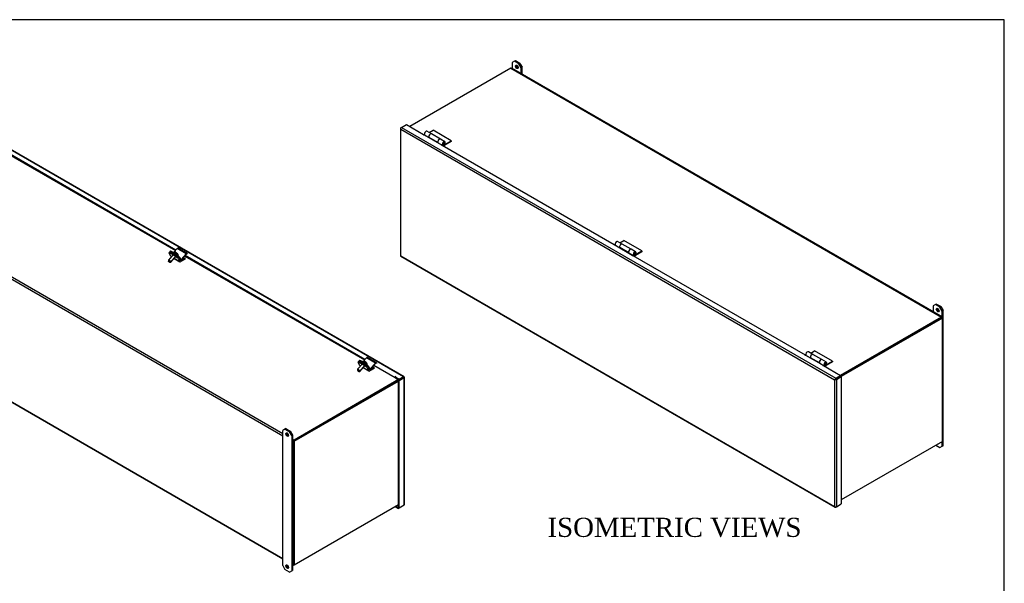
# Model space of a CAD drawing. Header units: inches. Extents: x 1 to 240, y -1 to 159.
# Tile 8 of 8: x 162 to 240, y 115 to 159. Entities that reach past the tile are written whole.
import ezdxf
from ezdxf.enums import TextEntityAlignment as Align

# ---------------------------------------------------------------- set-up
doc = ezdxf.new("R2010")
doc.units = ezdxf.units.IN
doc.header["$MEASUREMENT"] = 0
for name, color, linetype in [('COM40176', 7, 'Continuous'), ('COM40615', 7, 'Continuous'), ('COM48966-8', 7, 'Continuous'), ('COM49008-2', 7, 'Continuous'), ('COM52631', 7, 'Continuous'), ('COM71406-6', 7, 'Continuous'), ('Default', 7, 'Continuous'), ('GSK11095', 7, 'Continuous'), ('HNG11000', 7, 'Continuous'), ('SCS19419', 7, 'Continuous')]:
    doc.layers.add(name, color=color, linetype=linetype)
doc.styles.add('SEACAD_Times_New_Roman', font='times.ttf')

# ---------------------------------------------------------------- blocks, each defined once
blk = doc.blocks.new('SE6')
at = {"layer": 'COM40615', "color": 7, "linetype": 'Continuous'}
for p, q in [((201.094, 155.939), (200.917, 155.837)), ((200.917, 155.837), (200.917, 155.377)), ((201.161, 155.978), (201.094, 155.939)), ((201.447, 155.735), (201.094, 155.939)), ((201.514, 155.774), (201.161, 155.978)), ((201.447, 155.735), (201.514, 155.774)), ((201.624, 155.429), (201.447, 155.735)), ((201.514, 155.774), (201.691, 155.468)), ((201.691, 155.468), (201.624, 155.429)), ((201.691, 154.93), (201.691, 155.468)), ((201.624, 154.969), (201.624, 155.429)), ((234.218, 136.893), (234.151, 136.854)), ((234.572, 136.688), (234.218, 136.893)), ((234.151, 136.854), (233.974, 136.752)), ((233.974, 136.752), (233.974, 136.292)), ((234.505, 136.65), (234.151, 136.854)), ((234.505, 136.65), (234.572, 136.688)), ((234.681, 136.343), (234.505, 136.65)), ((234.572, 136.688), (234.748, 136.382)), ((234.748, 136.382), (234.681, 136.343)), ((234.681, 135.884), (234.681, 136.343)), ((234.748, 125.768), (234.748, 136.382)), ((234.681, 125.729), (234.681, 126.094)), ((234.188, 125.809), (234.505, 125.627)), ((234.505, 125.627), (234.681, 125.729)), ((234.681, 125.729), (234.748, 125.768))]:
    blk.add_line(p, q, dxfattribs=at)
for centre in [(201.27, 155.506), (234.328, 136.42)]:
    blk.add_ellipse(centre, major_axis=(-0.078, 0.135), ratio=0.57735, dxfattribs=at)
for centre, start_param, end_param in [((201.338, 155.545), 0.444405, 2.697187), ((234.395, 136.459), 0.444405, 2.697187), ((234.328, 126.06), 2.810926, 3.47226)]:
    blk.add_ellipse(centre, major_axis=(-0.078, 0.135), ratio=0.57735, start_param=start_param, end_param=end_param, dxfattribs=at)
at = {"layer": 'COM48966-8', "color": 7, "linetype": 'Continuous'}
for p, q in [((200.803, 155.407), (192.869, 150.826)), ((200.803, 155.407), (234.642, 135.869)), ((234.696, 135.875), (200.857, 155.412)), ((234.642, 135.811), (226.427, 131.068)), ((234.642, 135.869), (226.708, 131.289)), ((234.719, 135.796), (234.719, 135.825))]:
    blk.add_line(p, q, dxfattribs=at)
for centre, start_param in [((200.803, 155.318), 3.141593), ((234.642, 135.781), 2.356194)]:
    blk.add_ellipse(centre, major_axis=(-0.054, -0.0935), ratio=0.57735, start_param=start_param, end_param=3.926991, dxfattribs=at)
at = {"layer": 'COM49008-2', "color": 7, "linetype": 'Continuous'}
for p, q in [((234.668, 135.825), (226.427, 131.068)), ((234.719, 135.796), (226.759, 131.201)), ((234.719, 135.796), (234.668, 135.825)), ((234.719, 126.116), (234.719, 135.796)), ((234.719, 126.116), (226.759, 121.52))]:
    blk.add_line(p, q, dxfattribs=at)
at = {"layer": 'COM71406-6', "color": 7, "linetype": 'Continuous'}
for p, q in [((192.216, 150.755), (192.604, 150.979)), ((192.604, 150.979), (193.946, 150.204)), ((192.134, 150.682), (192.134, 140.695)), ((192.144, 150.655), (192.144, 150.655)), ((192.165, 150.726), (192.216, 150.755)), ((192.165, 150.608), (226.219, 130.947)), ((192.165, 140.681), (192.165, 150.608)), ((192.216, 150.755), (226.321, 131.065)), ((193.946, 150.18), (193.946, 150.204)), ((193.988, 150.18), (195.36, 149.388)), ((195.36, 149.363), (195.36, 149.388)), ((195.403, 149.363), (208.928, 141.554)), ((208.928, 141.53), (208.928, 141.554)), ((208.97, 141.53), (210.342, 140.738)), ((210.342, 140.713), (210.342, 140.738)), ((192.162, 140.646), (226.267, 120.956)), ((192.165, 140.681), (226.219, 121.02)), ((210.384, 140.713), (223.91, 132.905)), ((223.91, 132.88), (223.91, 132.905)), ((223.952, 132.88), (225.324, 132.088)), ((225.324, 132.064), (225.324, 132.088)), ((225.366, 132.064), (226.708, 131.289)), ((226.27, 130.977), (226.219, 130.947)), ((226.219, 130.947), (226.219, 121.02)), ((226.249, 130.965), (226.321, 131.006)), ((226.249, 130.965), (226.321, 131.006)), ((226.321, 131.065), (226.708, 131.289)), ((226.321, 131.006), (226.708, 131.23)), ((226.321, 131.006), (226.708, 131.23)), ((226.372, 130.977), (226.759, 131.201)), ((226.372, 130.977), (226.372, 120.99)), ((226.708, 131.289), (226.708, 131.23)), ((226.759, 131.201), (226.708, 131.23)), ((226.759, 131.201), (226.759, 121.214)), ((226.249, 120.978), (226.249, 120.978)), ((226.321, 120.961), (226.372, 120.99)), ((226.372, 120.99), (226.759, 121.214))]:
    blk.add_line(p, q, dxfattribs=at)
for centre, major_axis, ratio, start_param, end_param in [((192.242, 150.682), (0.108, 0), 0.57735, 2.356194, 3.587154), ((192.216, 150.667), (0.054, 0.0935), 0.57735, 0.785398, 2.016358), ((192.242, 150.652), (-0.076, 0.132), 0.578244, 1.231736, 1.571573), ((192.242, 150.652), (-0.076, 0.132), 0.578244, 1.230183, 1.570019), ((193.967, 150.192), (0.03, 0), 0.57735, 2.356194, 5.497787), ((195.381, 149.375), (0.03, 0), 0.57735, 2.356194, 5.497787), ((208.949, 141.542), (0.03, 0), 0.57735, 2.356194, 5.497787), ((210.363, 140.726), (0.03, 0), 0.57735, 2.356194, 5.497787), ((192.242, 140.695), (0.108, 0), 0.57735, 3.141593, 3.587154), ((192.242, 140.725), (-0.108, -0.062), 0.001341, -0.784626, -0.444789), ((192.242, 140.725), (-0.108, -0.062), 0.001341, 0.444789, 0.784626), ((192.216, 140.739), (0.054, 0.0935), 0.57735, 2.696031, 3.141593), ((223.931, 132.892), (0.03, 0), 0.57735, 2.356194, 5.497787), ((225.345, 132.076), (0.03, 0), 0.57735, 2.356194, 5.497787), ((226.295, 130.992), (-0.108, -0.062), 0.001341, 0.784626, 1.124463), ((226.295, 130.992), (-0.108, -0.062), 0.001341, -1.124463, -0.784626), ((226.321, 130.977), (0.054, 0.0935), 0.57735, 0.785398, 2.016358), ((226.295, 131.021), (0.108, 0), 0.57735, 4.266828, 5.497787), ((226.295, 130.992), (0.036, 0.0207), 0.001341, 3.926219, 5.497015), ((226.295, 130.992), (0.0359, 0.0208), 0.001341, 0.78617, 2.356967), ((226.295, 121.064), (0.076, -0.132), 0.578244, 4.711612, 5.051449), ((226.295, 121.064), (0.076, -0.132), 0.578244, 4.713166, 5.053003), ((226.295, 121.034), (0.108, 0), 0.57735, 4.266828, 5.497787), ((226.321, 121.049), (0.054, 0.0935), 0.57735, 2.696031, 3.926991)]:
    blk.add_ellipse(centre, major_axis=major_axis, ratio=ratio, start_param=start_param, end_param=end_param, dxfattribs=at)
at = {"layer": 'GSK11095', "color": 7, "linetype": 'Continuous'}
blk.add_line((226.427, 131.068), (226.427, 131.068), dxfattribs=at)
at = {"layer": 'HNG11000', "color": 7, "linetype": 'Continuous'}
for p, q in [((194.045, 150.157), (194.384, 149.961)), ((194.567, 150.245), (194.213, 150.449)), ((194.393, 150.346), (194.703, 150.525)), ((195.271, 149.839), (194.571, 150.243)), ((196.118, 149.709), (194.703, 150.525)), ((194.391, 149.966), (194.375, 149.956)), ((195.081, 149.568), (194.381, 149.972)), ((195.088, 149.56), (195.075, 149.552)), ((195.081, 149.568), (195.082, 149.569)), ((195.105, 149.545), (195.459, 149.341)), ((195.128, 149.522), (195.137, 149.526)), ((195.628, 149.633), (195.274, 149.837)), ((195.616, 149.419), (195.576, 149.442)), ((195.644, 149.472), (195.599, 149.478)), ((195.616, 149.419), (196.118, 149.709)), ((196.118, 149.647), (195.616, 149.358)), ((196.118, 149.709), (196.118, 149.647)), ((209.549, 141.595), (209.195, 141.8)), ((209.375, 141.696), (209.685, 141.875)), ((210.252, 141.189), (209.552, 141.593)), ((211.099, 141.059), (209.685, 141.875)), ((209.027, 141.507), (209.366, 141.312)), ((209.373, 141.316), (209.357, 141.307)), ((210.062, 140.918), (209.362, 141.322)), ((210.07, 140.91), (210.057, 140.902)), ((210.062, 140.918), (210.064, 140.92)), ((210.087, 140.895), (210.441, 140.691)), ((210.11, 140.872), (210.119, 140.877)), ((210.609, 140.983), (210.256, 141.187)), ((210.598, 140.769), (210.558, 140.792)), ((210.626, 140.822), (210.581, 140.829)), ((210.598, 140.769), (211.099, 141.059)), ((211.099, 140.998), (210.598, 140.708)), ((211.099, 141.059), (211.099, 140.998)), ((224.531, 132.946), (224.177, 133.15)), ((224.356, 133.046), (224.667, 133.226)), ((226.081, 132.409), (224.667, 133.226)), ((224.008, 132.857), (224.347, 132.662)), ((224.355, 132.666), (224.339, 132.657)), ((225.044, 132.268), (224.344, 132.672)), ((225.234, 132.539), (224.534, 132.944)), ((225.052, 132.26), (225.039, 132.253)), ((225.044, 132.268), (225.046, 132.27)), ((225.069, 132.245), (225.423, 132.041)), ((225.591, 132.333), (225.238, 132.537)), ((225.58, 132.119), (226.081, 132.409)), ((226.081, 132.348), (225.58, 132.058)), ((226.081, 132.409), (226.081, 132.348)), ((225.092, 132.222), (225.1, 132.227)), ((225.58, 132.119), (225.54, 132.143)), ((225.608, 132.172), (225.563, 132.179))]:
    blk.add_line(p, q, dxfattribs=at)
for centre, major_axis, start_param, end_param in [((194.129, 150.303), (0.084, 0.146), 0, 3.141593), ((194.483, 150.099), (0.084, 0.146), -0.020953, 2.981303), ((194.486, 150.097), (-0.084, -0.146), 3.141593, 5.983305), ((195.186, 149.693), (-0.084, -0.146), 3.120843, 5.983305), ((195.19, 149.691), (0.084, 0.146), 0, 3.141593), ((195.543, 149.487), (0.084, 0.146), -1.346625, 3.161909), ((195.616, 149.618), (-0.16, -0.276), 0.026524, 0.785398), ((195.543, 149.487), (0.0469, 0.0812), -1.346625, 3.161213), ((195.616, 149.618), (-0.122, -0.212), 0.028176, 0.785398), ((209.111, 141.653), (0.084, 0.146), 0, 3.141593), ((209.464, 141.449), (0.084, 0.146), -0.020953, 2.981303), ((209.468, 141.447), (-0.084, -0.146), 3.141593, 5.983305), ((210.168, 141.043), (-0.084, -0.146), 3.12064, 5.983305), ((210.172, 141.041), (0.084, 0.146), 0, 3.141593), ((210.525, 140.837), (0.084, 0.146), -1.346625, 3.161909), ((210.525, 140.837), (0.0469, 0.0812), -1.346625, 3.161213), ((210.598, 140.969), (-0.122, -0.212), 0.028176, 0.785398), ((210.598, 140.969), (-0.16, -0.276), 0.026524, 0.785398), ((224.093, 133.004), (0.084, 0.146), 0, 3.141593), ((224.446, 132.799), (0.084, 0.146), -0.020953, 2.981303), ((224.45, 132.797), (-0.084, -0.146), 3.141593, 5.983305), ((225.15, 132.393), (-0.084, -0.146), 3.12064, 5.983305), ((225.153, 132.391), (0.084, 0.146), 0, 3.141593), ((225.507, 132.187), (0.084, 0.146), -1.346625, 3.161909), ((225.507, 132.187), (0.0469, 0.0812), -1.346625, 3.161213), ((225.58, 132.319), (-0.16, -0.276), 0.026524, 0.785398), ((225.58, 132.319), (-0.122, -0.212), 0.028176, 0.785398)]:
    blk.add_ellipse(centre, major_axis=major_axis, ratio=0.57735, start_param=start_param, end_param=end_param, dxfattribs=at)
for centre in [(195.561, 149.476), (210.543, 140.827), (225.525, 132.177)]:
    blk.add_ellipse(centre, major_axis=(-0.02, -0.0346), ratio=0.57735, dxfattribs=at)
for points in [[(195.481, 149.42), (195.483, 149.418), (195.491, 149.412), (195.51, 149.409), (195.533, 149.412), (195.556, 149.423), (195.578, 149.442), (195.596, 149.471), (195.605, 149.503), (195.603, 149.533), (195.592, 149.557), (195.579, 149.571), (195.571, 149.574), (195.57, 149.574)], [(210.463, 140.77), (210.465, 140.768), (210.473, 140.763), (210.492, 140.76), (210.515, 140.762), (210.538, 140.773), (210.56, 140.792), (210.578, 140.821), (210.587, 140.853), (210.585, 140.884), (210.574, 140.907), (210.561, 140.921), (210.553, 140.924), (210.552, 140.925)], [(225.445, 132.12), (225.447, 132.119), (225.455, 132.113), (225.474, 132.11), (225.497, 132.113), (225.52, 132.123), (225.542, 132.143), (225.56, 132.171), (225.569, 132.204), (225.567, 132.234), (225.556, 132.257), (225.543, 132.272), (225.535, 132.274), (225.534, 132.275)]]:
    blk.add_open_spline(points, degree=3, knots=[0, 0, 0, 0, 0.02918, 0.123625, 0.211897, 0.306063, 0.417265, 0.544617, 0.680802, 0.795002, 0.893861, 0.988313, 1, 1, 1, 1], dxfattribs=at)
blk = doc.blocks.new('SE7')
at = {"layer": 'COM40176', "color": 7, "linetype": 'Continuous'}
for p, q in [((159.21, 149.607), (159.173, 149.566)), ((159.294, 149.588), (159.257, 149.547)), ((159.699, 149.293), (159.257, 149.547)), ((159.735, 149.333), (159.294, 149.588)), ((159.456, 149.389), (159.655, 149.275)), ((159.526, 149.56), (159.759, 149.821)), ((159.699, 149.293), (159.735, 149.333)), ((160.467, 149.413), (159.759, 149.821)), ((160.535, 149.438), (159.828, 149.847)), ((160.056, 148.955), (160.467, 149.413)), ((160.073, 148.923), (160.484, 149.38)), ((160.553, 149.393), (160.552, 149.382)), ((159.739, 149.115), (159.629, 149.179)), ((159.739, 149.115), (159.775, 149.156)), ((159.924, 149.15), (159.888, 149.109)), ((159.888, 149.109), (159.993, 148.91)), ((159.924, 149.15), (160.029, 148.951)), ((159.997, 148.901), (160.005, 148.897)), ((160.056, 148.955), (160.014, 148.979)), ((174.059, 141.034), (174.023, 140.993)), ((174.143, 141.015), (174.107, 140.974)), ((174.548, 140.719), (174.107, 140.974)), ((174.584, 140.76), (174.143, 141.015)), ((174.305, 140.816), (174.504, 140.701)), ((174.375, 140.987), (174.609, 141.248)), ((174.548, 140.719), (174.584, 140.76)), ((175.316, 140.839), (174.609, 141.248)), ((175.384, 140.865), (174.677, 141.273)), ((174.906, 140.382), (175.316, 140.839)), ((174.923, 140.349), (175.333, 140.807)), ((175.402, 140.819), (175.401, 140.809)), ((174.588, 140.542), (174.478, 140.605)), ((174.588, 140.542), (174.624, 140.583)), ((174.773, 140.577), (174.737, 140.536)), ((174.737, 140.536), (174.842, 140.337)), ((174.773, 140.577), (174.878, 140.377)), ((174.846, 140.328), (174.854, 140.324)), ((174.906, 140.382), (174.863, 140.406)), ((188.909, 132.46), (188.872, 132.42)), ((188.992, 132.442), (188.956, 132.401)), ((189.397, 132.146), (188.956, 132.401)), ((189.434, 132.187), (188.992, 132.442)), ((189.154, 132.243), (189.353, 132.128)), ((189.224, 132.414), (189.458, 132.674)), ((190.165, 132.266), (189.458, 132.674)), ((190.234, 132.292), (189.527, 132.7)), ((189.755, 131.809), (190.165, 132.266)), ((189.772, 131.776), (190.182, 132.234)), ((190.251, 132.246), (190.251, 132.236)), ((189.437, 131.969), (189.327, 132.032)), ((189.397, 132.146), (189.434, 132.187)), ((189.437, 131.969), (189.474, 132.01)), ((189.623, 132.003), (189.586, 131.963)), ((189.586, 131.963), (189.691, 131.763)), ((189.623, 132.003), (189.728, 131.804)), ((189.696, 131.755), (189.703, 131.751)), ((189.755, 131.809), (189.712, 131.833))]:
    blk.add_line(p, q, dxfattribs=at)
for centre, major_axis, ratio, start_param, end_param in [((159.313, 149.441), (0.14, -0.125), 0.279258, 2.215887, 3.141593), ((159.35, 149.481), (0.14, -0.125), 0.279258, 2.215887, 3.141593), ((159.697, 149.195), (-0.105, 0.094), 0.279258, 2.215887, 5.35748), ((159.755, 149.186), (0.14, -0.125), 0.279258, 0.645091, 2.215887), ((159.791, 149.227), (-0.14, 0.125), 0.279258, 3.786684, 5.35748), ((159.785, 149.772), (-0.043, -0.0745), 0.57735, 3.141593, 4.363323), ((160.492, 149.364), (-0.043, -0.0745), 0.57735, 2.268928, 4.363323), ((160.492, 149.364), (-0.0145, -0.0251), 0.57735, 3.141593, 4.363323), ((160.048, 148.971), (0.043, 0.0745), 0.57735, 2.792527, 4.363323), ((160.048, 148.971), (0.0145, 0.0251), 0.57735, 2.792527, 4.363323), ((174.163, 140.867), (0.14, -0.125), 0.279258, 2.215887, 3.141593), ((174.199, 140.908), (0.14, -0.125), 0.279258, 2.215887, 3.141593), ((174.641, 140.653), (-0.14, 0.125), 0.279258, 3.786684, 5.35748), ((174.634, 141.199), (-0.043, -0.0745), 0.57735, 3.141593, 4.363323), ((175.341, 140.791), (-0.043, -0.0745), 0.57735, 2.268928, 4.363323), ((175.341, 140.791), (-0.0145, -0.0251), 0.57735, 3.141593, 4.363323), ((174.546, 140.622), (-0.105, 0.094), 0.279258, 2.215887, 5.35748), ((174.604, 140.613), (0.14, -0.125), 0.279258, 0.645091, 2.215887), ((174.897, 140.398), (0.043, 0.0745), 0.57735, 2.792527, 4.363323), ((174.897, 140.398), (0.0145, 0.0251), 0.57735, 2.792527, 4.363323), ((189.012, 132.294), (0.14, -0.125), 0.279258, 2.215887, 3.141593), ((189.049, 132.335), (0.14, -0.125), 0.279258, 2.215887, 3.141593), ((189.484, 132.626), (-0.043, -0.0745), 0.57735, 3.141593, 4.363323), ((190.191, 132.217), (-0.043, -0.0745), 0.57735, 2.268928, 4.363323), ((190.191, 132.217), (-0.0145, -0.0251), 0.57735, 3.141593, 4.363323), ((189.395, 132.049), (-0.105, 0.094), 0.279258, 2.215887, 5.35748), ((189.453, 132.039), (0.14, -0.125), 0.279258, 0.645091, 2.215887), ((189.49, 132.08), (-0.14, 0.125), 0.279258, 3.786684, 5.35748), ((189.746, 131.825), (0.043, 0.0745), 0.57735, 2.792527, 4.363323), ((189.746, 131.825), (0.0145, 0.0251), 0.57735, 2.792527, 4.363323)]:
    blk.add_ellipse(centre, major_axis=major_axis, ratio=ratio, start_param=start_param, end_param=end_param, dxfattribs=at)
at = {"layer": 'COM40615', "color": 7, "linetype": 'Continuous'}
for p, q in [((150.009, 146.167), (149.832, 146.065)), ((150.076, 146.206), (150.009, 146.167)), ((150.009, 146.167), (150.363, 145.963)), ((150.076, 146.206), (150.43, 146.002)), ((149.832, 135.451), (149.832, 146.065)), ((150.363, 145.963), (150.43, 146.002)), ((150.54, 145.657), (150.363, 145.963)), ((150.43, 146.002), (150.607, 145.696)), ((150.607, 145.696), (150.54, 145.657)), ((150.54, 145.657), (150.54, 135.042)), ((150.607, 145.696), (150.607, 135.081)), ((149.832, 135.451), (150.009, 135.144)), ((150.363, 134.94), (150.009, 135.144)), ((150.363, 134.94), (150.54, 135.042)), ((150.54, 135.042), (150.607, 135.081)), ((183.066, 127.082), (182.89, 126.979)), ((182.89, 116.365), (182.89, 126.979)), ((183.134, 127.12), (183.066, 127.082)), ((183.066, 127.082), (183.42, 126.877)), ((183.134, 127.12), (183.487, 126.916)), ((183.42, 126.877), (183.487, 126.916)), ((183.597, 126.571), (183.42, 126.877)), ((183.487, 126.916), (183.664, 126.61)), ((183.664, 126.61), (183.597, 126.571)), ((183.597, 126.571), (183.597, 115.957)), ((183.664, 126.61), (183.664, 115.996)), ((182.89, 116.365), (183.066, 116.059)), ((183.42, 115.855), (183.066, 116.059)), ((183.597, 115.957), (183.664, 115.996)), ((183.42, 115.855), (183.597, 115.957))]:
    blk.add_line(p, q, dxfattribs=at)
for centre in [(150.186, 145.734), (150.186, 135.374), (183.243, 126.648), (183.243, 116.288)]:
    blk.add_ellipse(centre, major_axis=(-0.078, 0.135), ratio=0.57735, dxfattribs=at)
for centre in [(150.253, 145.772), (150.253, 135.413), (183.31, 126.687), (183.31, 116.327)]:
    blk.add_ellipse(centre, major_axis=(-0.078, 0.135), ratio=0.57735, start_param=0.444405, end_param=2.697187, dxfattribs=at)
at = {"layer": 'COM48966-8', "color": 7, "linetype": 'Continuous'}
for p, q in [((158.144, 150.499), (150.393, 146.023)), ((150.607, 145.376), (182.89, 126.737)), ((150.607, 145.199), (182.89, 126.561)), ((150.607, 135.578), (182.89, 116.939)), ((150.607, 135.541), (182.89, 116.902)), ((192.11, 130.976), (183.778, 126.165)), ((191.984, 130.962), (183.778, 126.224)), ((183.664, 126.29), (183.778, 126.224)), ((183.664, 126.114), (183.701, 126.092)), ((183.701, 126.092), (183.701, 116.47)), ((183.752, 126.121), (183.752, 116.5)), ((183.664, 116.492), (183.701, 116.47)), ((183.664, 116.455), (183.724, 116.421)), ((183.778, 116.426), (183.803, 116.441))]:
    blk.add_line(p, q, dxfattribs=at)
for centre, major_axis, start_param, end_param in [((192.11, 130.947), (-0.018, -0.0312), 3.826172, 3.926991), ((183.778, 126.136), (0.054, 0.0935), 0.785398, 2.356194), ((183.778, 116.514), (0.054, 0.0935), 2.356194, 3.926991)]:
    blk.add_ellipse(centre, major_axis=major_axis, ratio=0.57735, start_param=start_param, end_param=end_param, dxfattribs=at)
at = {"layer": 'COM49008-2', "color": 7, "linetype": 'Continuous'}
for p, q in [((183.752, 126.151), (192.11, 130.976)), ((183.803, 126.121), (191.977, 130.84)), ((183.752, 126.151), (183.752, 116.47)), ((183.803, 126.121), (183.752, 126.151)), ((183.803, 126.121), (183.803, 116.441)), ((183.803, 116.441), (191.977, 121.16)), ((183.803, 116.441), (183.752, 116.47))]:
    blk.add_line(p, q, dxfattribs=at)
blk.add_ellipse((192.085, 130.991), major_axis=(-0.036, 0), ratio=0.57735, start_param=-3.926991, end_param=-3.879902, dxfattribs=at)
at = {"layer": 'COM52631', "color": 7, "linetype": 'Continuous'}
for p, q in [((159.173, 149.566), (159.113, 149.498)), ((159.242, 149.218), (159.12, 149.449)), ((159.257, 149.547), (159.196, 149.479)), ((159.196, 149.479), (159.638, 149.225)), ((159.257, 149.547), (159.699, 149.293)), ((159.699, 149.293), (159.638, 149.225)), ((159.242, 149.218), (159.302, 149.183)), ((159.262, 149.196), (159.296, 149.176)), ((159.514, 149.05), (159.969, 148.788)), ((159.52, 149.057), (159.949, 148.809)), ((159.888, 149.109), (159.827, 149.041)), ((159.827, 149.041), (159.949, 148.809)), ((159.888, 149.109), (160.01, 148.877)), ((160.041, 148.872), (160, 148.896)), ((160.374, 149.065), (160.041, 148.872)), ((160.374, 148.987), (160.041, 148.795)), ((160.26, 149.131), (160.374, 149.065)), ((160.374, 148.987), (160.374, 149.065)), ((174.023, 140.993), (173.962, 140.925)), ((174.091, 140.644), (173.969, 140.876)), ((174.107, 140.974), (174.046, 140.906)), ((174.046, 140.906), (174.487, 140.651)), ((174.107, 140.974), (174.548, 140.719)), ((174.091, 140.644), (174.151, 140.61)), ((174.111, 140.623), (174.145, 140.603)), ((174.363, 140.477), (174.818, 140.214)), ((174.369, 140.484), (174.798, 140.236)), ((174.548, 140.719), (174.487, 140.651)), ((174.737, 140.536), (174.676, 140.468)), ((174.676, 140.468), (174.798, 140.236)), ((174.737, 140.536), (174.859, 140.304)), ((174.89, 140.299), (174.849, 140.323)), ((175.223, 140.492), (174.89, 140.299)), ((175.223, 140.414), (174.89, 140.222)), ((175.109, 140.558), (175.223, 140.492)), ((175.223, 140.414), (175.223, 140.492)), ((188.872, 132.42), (188.811, 132.352)), ((188.94, 132.071), (188.818, 132.303)), ((188.956, 132.401), (188.895, 132.333)), ((188.895, 132.333), (189.336, 132.078)), ((188.956, 132.401), (189.397, 132.146)), ((188.94, 132.071), (189.001, 132.036)), ((188.96, 132.05), (188.995, 132.03)), ((189.212, 131.904), (189.668, 131.641)), ((189.218, 131.911), (189.647, 131.663)), ((189.397, 132.146), (189.336, 132.078)), ((189.586, 131.963), (189.525, 131.895)), ((189.525, 131.895), (189.647, 131.663)), ((189.586, 131.963), (189.708, 131.731)), ((189.739, 131.726), (189.699, 131.749)), ((190.073, 131.918), (189.739, 131.726)), ((190.073, 131.841), (189.739, 131.648)), ((189.958, 131.984), (190.073, 131.918)), ((190.073, 131.841), (190.073, 131.918))]:
    blk.add_line(p, q, dxfattribs=at)
for centre, major_axis, ratio, start_param, end_param in [((159.253, 149.373), (0.14, -0.125), 0.279258, 2.215887, 3.786684), ((159.313, 149.441), (0.14, -0.125), 0.279258, 2.215887, 3.141593), ((159.755, 149.186), (-0.14, 0.125), 0.279258, 3.786684, 5.35748), ((159.333, 149.32), (0.072, 0.124), 0.57735, 2.792527, 3.141593), ((159.694, 149.118), (-0.14, 0.125), 0.279258, 3.786684, 5.35748), ((160.041, 148.912), (0.072, 0.124), 0.57735, 2.792527, 3.926991), ((160.041, 148.912), (0.024, 0.0416), 0.57735, 2.792527, 3.926991), ((174.102, 140.799), (0.14, -0.125), 0.279258, 2.215887, 3.786684), ((174.163, 140.867), (0.14, -0.125), 0.279258, 2.215887, 3.141593), ((174.183, 140.747), (0.072, 0.124), 0.57735, 2.792527, 3.141593), ((174.543, 140.545), (-0.14, 0.125), 0.279258, 3.786684, 5.35748), ((174.604, 140.613), (-0.14, 0.125), 0.279258, 3.786684, 5.35748), ((174.89, 140.338), (0.071, 0.124), 0.57735, 2.792527, 3.926991), ((174.89, 140.338), (0.024, 0.0416), 0.57735, 2.792527, 3.926991), ((188.951, 132.226), (0.14, -0.125), 0.279258, 2.215887, 3.786684), ((189.012, 132.294), (0.14, -0.125), 0.279258, 2.215887, 3.141593), ((189.032, 132.173), (0.072, 0.124), 0.57735, 2.792527, 3.141593), ((189.392, 131.971), (-0.14, 0.125), 0.279258, 3.786684, 5.35748), ((189.453, 132.039), (-0.14, 0.125), 0.279258, 3.786684, 5.35748), ((189.739, 131.765), (0.072, 0.124), 0.57735, 2.792527, 3.926991), ((189.739, 131.765), (0.024, 0.0416), 0.57735, 2.792527, 3.926991)]:
    blk.add_ellipse(centre, major_axis=major_axis, ratio=ratio, start_param=start_param, end_param=end_param, dxfattribs=at)
at = {"layer": 'COM71406-6', "color": 7, "linetype": 'Continuous'}
for p, q in [((158.26, 150.872), (157.93, 150.681)), ((192.365, 131.182), (158.26, 150.872)), ((192.419, 131.187), (158.314, 150.877)), ((157.93, 150.681), (157.822, 150.619)), ((157.822, 150.619), (157.822, 150.313)), ((157.822, 150.619), (157.873, 150.589)), ((157.93, 150.623), (157.873, 150.589)), ((157.873, 150.589), (157.873, 150.342)), ((158.22, 150.514), (157.93, 150.681)), ((157.93, 150.623), (157.93, 150.681)), ((157.93, 150.623), (158.222, 150.455)), ((158.208, 150.472), (159.615, 149.66)), ((158.24, 150.538), (158.219, 150.512)), ((158.222, 150.464), (158.222, 150.455)), ((158.23, 150.459), (158.222, 150.455)), ((158.227, 150.521), (158.369, 150.6)), ((159.651, 149.7), (158.227, 150.521)), ((158.369, 150.6), (158.419, 150.614)), ((159.745, 149.805), (158.369, 150.6)), ((159.772, 149.833), (158.419, 150.614)), ((174.5, 141.126), (160.388, 149.274)), ((160.352, 149.234), (174.464, 141.087)), ((175.202, 140.661), (189.314, 132.513)), ((189.349, 132.553), (175.237, 140.701)), ((190.051, 132.088), (191.73, 131.119)), ((191.719, 131.228), (191.762, 131.185)), ((191.784, 131.183), (191.737, 131.209)), ((191.784, 131.183), (191.743, 131.159)), ((191.743, 131.101), (191.743, 131.159)), ((192.035, 130.991), (191.743, 131.159)), ((191.743, 131.101), (192.035, 130.933)), ((191.784, 131.183), (191.784, 131.183)), ((191.784, 131.183), (191.784, 131.183)), ((192.365, 131.123), (191.977, 130.899)), ((192.028, 130.87), (191.977, 130.899)), ((191.977, 120.913), (191.977, 130.899)), ((192.416, 131.093), (192.028, 130.87)), ((192.028, 120.883), (192.028, 130.87)), ((192.365, 131.182), (192.035, 130.991)), ((192.365, 131.123), (192.035, 130.933)), ((192.035, 130.933), (192.035, 130.991)), ((192.437, 131.165), (192.365, 131.123)), ((192.437, 131.164), (192.365, 131.123)), ((192.389, 131.137), (192.416, 131.152)), ((192.416, 121.107), (192.416, 131.093)), ((192.447, 121.151), (192.447, 131.138)), ((191.712, 121.007), (191.977, 120.854)), ((191.763, 121.036), (191.977, 120.913)), ((192.028, 120.883), (191.977, 120.913)), ((191.977, 120.854), (191.977, 120.913)), ((191.977, 120.913), (191.977, 120.913)), ((192.028, 120.883), (191.977, 120.854)), ((192.416, 121.107), (192.028, 120.883))]:
    blk.add_line(p, q, dxfattribs=at)
blk.add_arc((158.343, 150.393), 0.173, 132.12285, 148.62496, dxfattribs=at)
for centre, major_axis, ratio, start_param, end_param in [((158.26, 150.784), (-0.054, -0.0935), 0.57735, 3.141593, 3.926991), ((158.262, 150.566), (0.054, 0.0935), 0.57735, 2.885122, 3.141593), ((191.784, 131.212), (0.054, 0.0935), 0.57735, 3.141593, 3.374411), ((191.784, 131.212), (0.018, 0.0312), 0.57735, 2.885122, 3.926991), ((192.365, 131.094), (-0.054, -0.0935), 0.57735, 2.696031, 3.926991), ((192.339, 131.108), (-0.036, -0.0207), 0.001341, 2.355422, 3.140821), ((192.339, 131.108), (-0.0359, -0.0208), 0.001341, 3.142365, 3.927763), ((192.339, 131.108), (0.108, 0.062), 0.001341, -0.784626, -0.444789), ((192.339, 131.138), (-0.108, 0), 0.57735, 2.356194, 3.587154), ((192.339, 131.108), (0.108, 0.062), 0.001341, 0.444789, 0.784626), ((192.339, 121.151), (-0.108, 0), 0.57735, 2.356194, 3.141593)]:
    blk.add_ellipse(centre, major_axis=major_axis, ratio=ratio, start_param=start_param, end_param=end_param, dxfattribs=at)
at = {"layer": 'GSK11095', "color": 7, "linetype": 'Continuous'}
blk.add_line((192.257, 131.061), (192.257, 131.061), dxfattribs=at)
at = {"layer": 'SCS19419', "color": 7, "linetype": 'Continuous'}
for p, q in [((159.477, 149.377), (159.068, 148.921)), ((159.446, 149.518), (159.435, 149.506)), ((159.569, 149.538), (159.575, 149.527)), ((159.786, 149.409), (159.786, 149.409)), ((159.065, 148.91), (159.072, 148.833)), ((159.162, 148.752), (159.24, 148.753)), ((159.251, 148.757), (159.681, 149.237)), ((174.326, 140.804), (173.917, 140.348)), ((174.295, 140.945), (174.284, 140.933)), ((174.418, 140.965), (174.424, 140.953)), ((174.635, 140.835), (174.635, 140.836)), ((173.914, 140.337), (173.922, 140.259)), ((174.011, 140.179), (174.089, 140.18)), ((174.1, 140.184), (174.53, 140.663)), ((189.175, 132.231), (188.766, 131.775)), ((189.144, 132.372), (189.134, 132.36)), ((189.267, 132.392), (189.274, 132.38)), ((189.485, 132.262), (189.484, 132.263)), ((188.763, 131.764), (188.771, 131.686)), ((188.861, 131.606), (188.939, 131.607)), ((188.949, 131.61), (189.379, 132.09))]:
    blk.add_line(p, q, dxfattribs=at)
for centre, radius, start, end in [((159.55, 149.42), 0.143, 60, 136.49831), ((159.611, 149.525), 0.0167, 241.50318, 295.88197), ((159.431, 149.14), 0.445, 37.26738, 56.26403), ((174.4, 140.847), 0.143, 60, 136.49831), ((174.461, 140.951), 0.0167, 241.50318, 295.88197), ((174.28, 140.567), 0.445, 37.26738, 56.26403), ((189.249, 132.274), 0.143, 60, 136.49831), ((189.31, 132.378), 0.0167, 241.50318, 295.88197), ((189.13, 131.993), 0.445, 37.26738, 56.26403)]:
    blk.add_arc(centre, radius, start, end, dxfattribs=at)
for centre, major_axis, start_param, end_param in [((159.605, 149.337), (0.179, -0.16), 1.501464, 2.930311), ((159.624, 149.358), (-0.179, 0.16), 4.206042, 6.283185), ((159.653, 149.39), (-0.172, 0.154), -1.040297, -0.823647), ((159.159, 148.839), (0.0916, -0.0821), 0, 3.436685), ((159.159, 148.839), (0.0916, -0.0821), 5.988093, 6.283185), ((174.454, 140.763), (0.179, -0.16), 1.501464, 2.930311), ((174.474, 140.785), (-0.179, 0.16), 4.206042, 6.283185), ((174.502, 140.817), (-0.172, 0.154), -1.040297, -0.823647), ((174.008, 140.266), (0.0916, -0.0821), 0, 3.436685), ((174.008, 140.266), (0.0916, -0.0821), 5.988093, 6.283185), ((189.304, 132.19), (0.179, -0.16), 1.501464, 2.930311), ((189.323, 132.212), (-0.179, 0.16), 4.206042, 6.283185), ((189.352, 132.244), (-0.172, 0.154), -1.040297, -0.823647), ((188.858, 131.693), (0.0916, -0.0821), 0, 3.436685), ((188.858, 131.693), (0.0916, -0.0821), 5.988093, 6.283185)]:
    blk.add_ellipse(centre, major_axis=major_axis, ratio=0.279258, start_param=start_param, end_param=end_param, dxfattribs=at)
for centre in [(159.121, 148.796), (173.97, 140.223), (188.819, 131.65)]:
    blk.add_ellipse(centre, major_axis=(-0.0469, 0.042), ratio=0.279258, dxfattribs=at)
for points, knots in [([(159.568, 149.53), (159.566, 149.531), (159.565, 149.533), (159.566, 149.536), (159.567, 149.537), (159.569, 149.538)], [0, 0, 0, 0, 0.5, 0.5, 1, 1, 1, 1]), ([(159.643, 149.523), (159.64, 149.529), (159.636, 149.535), (159.625, 149.543), (159.62, 149.545), (159.61, 149.547), (159.606, 149.548), (159.599, 149.548), (159.596, 149.547), (159.585, 149.545), (159.577, 149.542), (159.569, 149.538)], [0, 0, 0, 0, 0.25, 0.25, 0.5, 0.5, 0.625, 0.625, 0.75, 0.75, 1, 1, 1, 1]), ([(159.619, 149.51), (159.623, 149.512), (159.626, 149.513), (159.634, 149.516), (159.638, 149.517), (159.649, 149.519), (159.656, 149.519), (159.666, 149.517), (159.669, 149.516), (159.674, 149.514), (159.677, 149.512), (159.679, 149.511)], [0, 0, 0, 0, 0.125, 0.125, 0.25, 0.25, 0.5, 0.5, 0.625, 0.625, 0.7272999, 0.7272999, 0.7272999, 0.7272999]), ([(159.834, 149.259), (159.835, 149.267), (159.838, 149.288), (159.834, 149.322), (159.819, 149.361), (159.802, 149.391), (159.788, 149.406), (159.786, 149.409)], [0.2844363, 0.2844363, 0.2844363, 0.2844363, 0.3863114, 0.5474247, 0.7264863, 0.9630318, 1, 1, 1, 1]), ([(174.417, 140.957), (174.415, 140.958), (174.414, 140.96), (174.415, 140.963), (174.416, 140.964), (174.418, 140.965)], [0, 0, 0, 0, 0.5, 0.5, 1, 1, 1, 1]), ([(174.492, 140.95), (174.489, 140.956), (174.485, 140.961), (174.475, 140.969), (174.469, 140.972), (174.459, 140.974), (174.456, 140.975), (174.449, 140.975), (174.445, 140.974), (174.434, 140.972), (174.426, 140.969), (174.418, 140.965)], [0, 0, 0, 0, 0.25, 0.25, 0.5, 0.5, 0.625, 0.625, 0.75, 0.75, 1, 1, 1, 1]), ([(174.468, 140.936), (174.472, 140.938), (174.476, 140.94), (174.483, 140.943), (174.487, 140.944), (174.498, 140.946), (174.506, 140.946), (174.515, 140.944), (174.518, 140.943), (174.524, 140.94), (174.526, 140.939), (174.528, 140.937)], [0, 0, 0, 0, 0.125, 0.125, 0.25, 0.25, 0.5, 0.5, 0.625, 0.625, 0.7272999, 0.7272999, 0.7272999, 0.7272999]), ([(174.683, 140.686), (174.684, 140.694), (174.687, 140.714), (174.683, 140.749), (174.668, 140.788), (174.651, 140.817), (174.638, 140.833), (174.635, 140.835)], [0.2844363, 0.2844363, 0.2844363, 0.2844363, 0.3863114, 0.5474247, 0.7264863, 0.9630318, 1, 1, 1, 1]), ([(189.266, 132.384), (189.264, 132.385), (189.264, 132.387), (189.264, 132.389), (189.265, 132.391), (189.267, 132.392)], [0, 0, 0, 0, 0.5, 0.5, 1, 1, 1, 1]), ([(189.342, 132.377), (189.338, 132.383), (189.334, 132.388), (189.324, 132.396), (189.318, 132.399), (189.308, 132.401), (189.305, 132.401), (189.298, 132.401), (189.294, 132.401), (189.283, 132.399), (189.275, 132.396), (189.267, 132.392)], [0, 0, 0, 0, 0.25, 0.25, 0.5, 0.5, 0.625, 0.625, 0.75, 0.75, 1, 1, 1, 1]), ([(189.317, 132.363), (189.321, 132.365), (189.325, 132.367), (189.333, 132.37), (189.337, 132.371), (189.348, 132.373), (189.355, 132.373), (189.365, 132.371), (189.368, 132.37), (189.373, 132.367), (189.375, 132.366), (189.377, 132.364)], [0, 0, 0, 0, 0.125, 0.125, 0.25, 0.25, 0.5, 0.5, 0.625, 0.625, 0.7272999, 0.7272999, 0.7272999, 0.7272999]), ([(189.532, 132.113), (189.534, 132.121), (189.536, 132.141), (189.532, 132.176), (189.517, 132.215), (189.501, 132.244), (189.487, 132.26), (189.485, 132.262)], [0.2844363, 0.2844363, 0.2844363, 0.2844363, 0.3863114, 0.5474247, 0.7264863, 0.9630318, 1, 1, 1, 1])]:
    blk.add_open_spline(points, degree=3, knots=knots, dxfattribs=at)
blk = doc.blocks.new('BORDER')
at = {"layer": 'Default', "color": 7, "linetype": 'Continuous'}
for p, q in [((0, 27.86), (-41.86, 27.86)), ((0, 0), (0, 27.86))]:
    blk.add_line(p, q, dxfattribs=at)

msp = doc.modelspace()

# ---------------------------------------------------------------- block references
at = {"layer": 'Default', "color": 7, "xscale": 5.7, "yscale": 5.7, "zscale": 5.7}
msp.add_blockref('BORDER', (239.562, 0.401), dxfattribs=at)
at = {"layer": 'Default'}
for name in ['SE6', 'SE7']:
    msp.add_blockref(name, (0, 0), dxfattribs=at)

# ---------------------------------------------------------------- texts
at = {"layer": 'Default', "color": 7, "linetype": 'Continuous', "style": 'SEACAD_Times_New_Roman'}
msp.add_text('ISOMETRIC VIEWS', height=1.5, dxfattribs=at).set_placement((203.684, 120.121), align=Align.TOP_LEFT)

doc.saveas('drawing.dxf')
